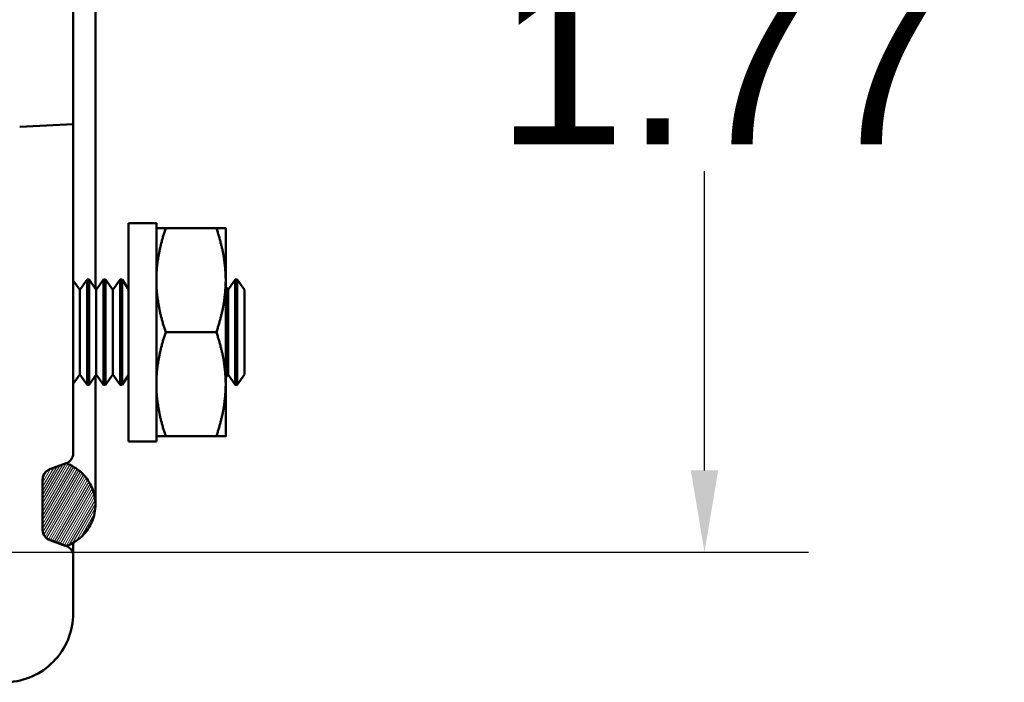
# Model space of a CAD drawing. Header units: inches. Extents: x 0.2 to 50.9, y 0.9 to 32.1.
# Tile 22 of 95: x 29.8 to 31.6, y 18.3 to 19.5. Entities that reach past the tile are written whole.
import ezdxf

# ---------------------------------------------------------------- set-up
doc = ezdxf.new("R2010")
doc.units = ezdxf.units.IN
doc.header["$LTSCALE"] = 1.5
doc.header["$MEASUREMENT"] = 0
for name, color, linetype, lineweight in [('Dimension (ANSI)', 7, 'Continuous', 25), ('Hatch (ANSI)', 7, 'Continuous', 18), ('Visible (ANSI)', 7, 'Continuous', 50)]:
    doc.layers.add(name, color=color, linetype=linetype, lineweight=lineweight)
doc.styles.get("Standard").update_dxf_attribs({"font": 'arial.ttf'})
doc.dimstyles.new('Default (ANSI)', dxfattribs={"dimscale": 1.5, "dimtxt": 0.2, "dimasz": 0.098425, "dimexe": 0.125, "dimexo": 0.0625, "dimgap": 0.031496, "dimtad": 0, "dimtih": 1, "dimtoh": 1, "dimrnd": 1e-08, "dimzin": 0, "dimdsep": 46, "dimtxsty": 'Standard', "dimcen": 0.09, "dimdle": 0.393701, "dimclrd": 256, "dimclre": 256, "dimclrt": 7, "dimadec": 0, "dimazin": 1, "dimtfac": 0.6, "dimtofl": 0, "dimtmove": 0, "dimatfit": 3, "dimfxl": 1, "dimtolj": 1, "dimtzin": 4, "dimlwd": -1, "dimlwe": -1, "dimarcsym": 0})

# ---------------------------------------------------------------- blocks, each defined once
blk = doc.blocks.new('*D66')
at = {"layer": 'Defpoints', "color": 0, "transparency": 16777216}
for p in [(27.9887, 20.3246), (29.2855, 18.555), (31.014, 18.555)]:
    blk.add_point(p, dxfattribs=at)
at = {"layer": 'Dimension (ANSI)', "transparency": 16777216}
for p, q in [((28.0825, 20.3246), (31.2015, 20.3246)), ((31.014, 20.177), (31.014, 19.6377)), ((31.014, 18.7026), (31.014, 19.2419)), ((29.3792, 18.555), (31.2015, 18.555))]:
    blk.add_line(p, q, dxfattribs=at)
for points in [[(30.9893, 20.177), (31.0386, 20.177), (31.014, 20.3246)], [(30.9893, 18.7026), (31.0386, 18.7026), (31.014, 18.555)]]:
    blk.add_solid(points, dxfattribs=at)
at = {"layer": 'Dimension (ANSI)', "color": 7, "transparency": 16777216, "insert": (30.6384, 19.5904), "char_height": 0.3, "attachment_point": 1}
blk.add_mtext('\\A1;1.77', dxfattribs=at)

msp = doc.modelspace()

# ---------------------------------------------------------------- hatches: boundary and pattern name
at = {"layer": 'Hatch (ANSI)'}
h = msp.add_hatch(dxfattribs=at)
h.set_pattern_fill('ANSI31', color=256, scale=0.03, angle=14.99998, style=0)
edge = h.paths.add_edge_path()
edge.add_spline(control_points=[(29.8627, 27.1882), (29.864, 27.1886), (29.8653, 27.1891), (29.8755, 27.1934), (29.8853, 27.1999), (29.8991, 27.2137), (29.9057, 27.2235), (29.9132, 27.2416), (29.9154, 27.2531), (29.9154, 27.2726), (29.9132, 27.2842), (29.9057, 27.3022), (29.8991, 27.312), (29.8853, 27.3258), (29.8755, 27.3323), (29.8655, 27.3365), (29.8644, 27.3369), (29.8633, 27.3373)], knot_values=[0.660717, 0.660717, 0.660717, 0.660717, 0.67087, 0.67087, 0.745411, 0.745411, 0.819952, 0.819952, 0.894494, 0.894494, 0.969035, 0.969035, 1.043576, 1.043576, 1.118117, 1.118117, 1.126592, 1.126592, 1.126592, 1.126592], degree=3, periodic=0)
edge.add_spline(control_points=[(29.8633, 27.3373), (29.8631, 27.3374), (29.8629, 27.3375), (29.8627, 27.3376)], knot_values=[1.126592, 1.126592, 1.126592, 1.126592, 1.12827, 1.12827, 1.12827, 1.12827], degree=3, periodic=0)
edge.add_line((29.8627, 27.3376), (29.8335, 27.3269))
edge.add_spline(control_points=[(29.8335, 27.3269), (29.8332, 27.3268), (29.8329, 27.3267), (29.8304, 27.3257), (29.8279, 27.324), (29.8244, 27.3205), (29.8228, 27.3181), (29.8209, 27.3135), (29.8203, 27.3106), (29.8203, 27.3081)], knot_values=[0.016633, 0.016633, 0.016633, 0.016633, 0.018808, 0.018808, 0.037616, 0.037616, 0.056425, 0.056425, 0.075233, 0.075233, 0.075233, 0.075233], degree=3, periodic=0)
edge.add_line((29.8203, 27.3081), (29.8203, 27.3079))
edge.add_line((29.8203, 27.3079), (29.8203, 27.2176))
edge.add_spline(control_points=[(29.8203, 27.2176), (29.8203, 27.2151), (29.8209, 27.2122), (29.8228, 27.2077), (29.8244, 27.2052), (29.8279, 27.2017), (29.8304, 27.2001), (29.8329, 27.199), (29.8332, 27.1989), (29.8335, 27.1988)], knot_values=[0.075233, 0.075233, 0.075233, 0.075233, 0.094041, 0.094041, 0.112849, 0.112849, 0.131658, 0.131658, 0.133833, 0.133833, 0.133833, 0.133833], degree=3, periodic=0)
edge.add_line((29.8335, 27.1988), (29.8627, 27.1882))
edge = h.paths.add_edge_path()
edge.add_spline(control_points=[(29.8627, 18.566), (29.8629, 18.5661), (29.8631, 18.5662), (29.8633, 18.5663)], knot_values=[0.064388, 0.064388, 0.064388, 0.064388, 0.066066, 0.066066, 0.066066, 0.066066], degree=3, periodic=0)
edge.add_spline(control_points=[(29.8633, 18.5663), (29.8644, 18.5667), (29.8655, 18.5671), (29.8755, 18.5712), (29.8853, 18.5778), (29.8991, 18.5916), (29.9057, 18.6014), (29.9132, 18.6194), (29.9154, 18.631), (29.9154, 18.6505), (29.9132, 18.662), (29.9057, 18.6801), (29.8991, 18.6899), (29.8853, 18.7037), (29.8755, 18.7102), (29.8653, 18.7145), (29.864, 18.715), (29.8627, 18.7154)], knot_values=[0.066066, 0.066066, 0.066066, 0.066066, 0.074541, 0.074541, 0.149082, 0.149082, 0.223623, 0.223623, 0.298165, 0.298165, 0.372706, 0.372706, 0.447247, 0.447247, 0.521788, 0.521788, 0.531941, 0.531941, 0.531941, 0.531941], degree=3, periodic=0)
edge.add_line((29.8627, 18.7154), (29.8335, 18.7048))
edge.add_spline(control_points=[(29.8335, 18.7048), (29.8332, 18.7047), (29.8329, 18.7046), (29.8304, 18.7035), (29.8279, 18.7019), (29.8244, 18.6984), (29.8228, 18.6959), (29.8209, 18.6914), (29.8203, 18.6885), (29.8203, 18.686)], knot_values=[0.167098, 0.167098, 0.167098, 0.167098, 0.169274, 0.169274, 0.188082, 0.188082, 0.20689, 0.20689, 0.225699, 0.225699, 0.225699, 0.225699], degree=3, periodic=0)
edge.add_line((29.8203, 18.686), (29.8203, 18.5957))
edge.add_line((29.8203, 18.5957), (29.8203, 18.5955))
edge.add_spline(control_points=[(29.8203, 18.5955), (29.8203, 18.593), (29.8209, 18.5901), (29.8228, 18.5855), (29.8244, 18.5831), (29.8279, 18.5796), (29.8304, 18.5779), (29.8329, 18.5769), (29.8332, 18.5768), (29.8335, 18.5767)], knot_values=[0.225699, 0.225699, 0.225699, 0.225699, 0.244507, 0.244507, 0.263315, 0.263315, 0.282123, 0.282123, 0.284299, 0.284299, 0.284299, 0.284299], degree=3, periodic=0)
edge.add_line((29.8335, 18.5767), (29.8627, 18.566))

# ---------------------------------------------------------------- linework, layer by layer
at = {"layer": 'Visible (ANSI)'}
for p, q in [((29.8754, 26.452), (29.8754, 19.4516)), ((29.9154, 19.0305), (29.9154, 19.6515)), ((29.8754, 19.4516), (29.8754, 19.3268)), ((29.8754, 19.3268), (29.7789, 19.3217)), ((29.8754, 18.7339), (29.8754, 19.3268)), ((29.9754, 19.1486), (29.9754, 18.7549)), ((30.0254, 19.1486), (29.9754, 19.1486)), ((30.0254, 19.1486), (30.0254, 18.7549)), ((30.1337, 19.1393), (30.0422, 19.1393)), ((30.1504, 19.0455), (30.1504, 19.1393)), ((29.8874, 19.0282), (29.8754, 19.0452)), ((29.8874, 19.0282), (29.9004, 19.0468)), ((29.9004, 19.0468), (29.9004, 18.8568)), ((29.904, 19.0468), (29.9004, 19.0468)), ((29.904, 19.0468), (29.904, 18.8568)), ((29.9171, 19.0282), (29.904, 19.0468)), ((29.9171, 19.0282), (29.9301, 19.0468)), ((29.9301, 19.0468), (29.9301, 18.8568)), ((29.9337, 19.0468), (29.9301, 19.0468)), ((29.9337, 19.0468), (29.9337, 18.8568)), ((29.9468, 19.0282), (29.9337, 19.0468)), ((29.9468, 19.0282), (29.9598, 19.0468)), ((29.9598, 19.0468), (29.9598, 18.8568)), ((29.9634, 19.0468), (29.9598, 19.0468)), ((29.9634, 19.0468), (29.9634, 18.8568)), ((29.9754, 19.0296), (29.9634, 19.0468)), ((30.1504, 18.858), (30.1504, 19.0455)), ((30.1546, 19.0282), (30.1676, 19.0468)), ((30.1676, 19.0468), (30.1676, 18.8568)), ((30.1713, 19.0468), (30.1676, 19.0468)), ((30.1713, 19.0468), (30.1713, 18.8568)), ((30.1843, 19.0282), (30.1713, 19.0468)), ((29.8874, 19.0282), (29.8874, 18.8754)), ((29.9171, 19.0282), (29.9171, 18.8754)), ((29.9468, 19.0282), (29.9468, 18.8754)), ((30.1546, 19.0282), (30.1504, 19.0341)), ((30.1546, 19.0282), (30.1546, 18.8754)), ((30.1843, 19.0282), (30.1843, 18.8754)), ((30.1337, 18.9518), (30.0422, 18.9518)), ((29.8874, 18.8754), (29.8754, 18.8584)), ((29.8874, 18.8754), (29.9004, 18.8568)), ((29.9171, 18.8754), (29.904, 18.8568)), ((29.9154, 18.659), (29.9154, 18.8731)), ((29.9171, 18.8754), (29.9301, 18.8568)), ((29.9468, 18.8754), (29.9337, 18.8568)), ((29.9468, 18.8754), (29.9598, 18.8568)), ((29.9754, 18.874), (29.9634, 18.8568)), ((30.1546, 18.8754), (30.1504, 18.8695)), ((30.1546, 18.8754), (30.1676, 18.8568)), ((30.1843, 18.8754), (30.1713, 18.8568)), ((29.904, 18.8568), (29.9004, 18.8568)), ((29.9337, 18.8568), (29.9301, 18.8568)), ((29.9634, 18.8568), (29.9598, 18.8568)), ((30.1504, 18.7643), (30.1504, 18.858)), ((30.1713, 18.8568), (30.1676, 18.8568)), ((30.0254, 18.7549), (29.9754, 18.7549)), ((30.1337, 18.7643), (30.0422, 18.7643)), ((29.8333, 18.7048), (29.8625, 18.7154)), ((29.8627, 18.7154), (29.8335, 18.7048)), ((29.8627, 18.7155), (29.8627, 18.7154)), ((29.8203, 18.5957), (29.8203, 18.6863)), ((29.8203, 18.686), (29.8203, 18.5955)), ((29.9154, 18.6407), (29.9154, 18.659)), ((29.8625, 18.5666), (29.8333, 18.5772)), ((29.8335, 18.5767), (29.8627, 18.566)), ((29.8754, 18.5719), (29.8754, 18.5664)), ((29.8754, 18.5664), (29.8754, 18.5481)), ((29.8754, 18.4454), (29.8754, 18.5481))]:
    msp.add_line(p, q, dxfattribs=at)
for points in [[(30.0254, 19.1393), (30.0254, 19.1393), (30.0422, 19.1393)], [(30.0422, 19.1393), (30.0254, 19.0891), (30.0254, 19.0455)], [(30.1337, 19.1393), (30.1504, 19.1393), (30.1504, 19.1393)], [(30.1504, 19.0455), (30.1504, 19.0891), (30.1337, 19.1393)], [(30.0254, 19.0455), (30.0254, 19.002), (30.0422, 18.9518)], [(30.1337, 18.9518), (30.1504, 19.002), (30.1504, 19.0455)], [(30.0422, 18.9518), (30.0254, 18.9016), (30.0254, 18.858)], [(30.1504, 18.858), (30.1504, 18.9016), (30.1337, 18.9518)], [(30.0254, 18.858), (30.0254, 18.8145), (30.0422, 18.7643)], [(30.1337, 18.7643), (30.1504, 18.8145), (30.1504, 18.858)], [(30.0422, 18.7643), (30.0254, 18.7643), (30.0254, 18.7643)], [(30.1504, 18.7643), (30.1504, 18.7643), (30.1337, 18.7643)]]:
    msp.add_rational_spline(points, [1, 1.0379548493, 1], degree=2, dxfattribs=at)
for points, knots in [([(29.8625, 18.7154), (29.8628, 18.7155), (29.863, 18.7156), (29.8655, 18.7166), (29.868, 18.7183), (29.8714, 18.7217), (29.873, 18.7241), (29.8749, 18.7286), (29.8754, 18.7315), (29.8754, 18.7339)], [0.01637125, 0.01637125, 0.01637125, 0.01637125, 0.01851203, 0.01851203, 0.03702406, 0.03702406, 0.0555361, 0.0555361, 0.07404813, 0.07404813, 0.07404813, 0.07404813]), ([(29.8203, 18.6863), (29.8203, 18.6887), (29.8209, 18.6916), (29.8228, 18.6961), (29.8244, 18.6985), (29.8278, 18.7019), (29.8302, 18.7035), (29.8327, 18.7046), (29.833, 18.7047), (29.8333, 18.7048)], [0.07404813, 0.07404813, 0.07404813, 0.07404813, 0.09256016, 0.09256016, 0.11107219, 0.11107219, 0.12958423, 0.12958423, 0.13172501, 0.13172501, 0.13172501, 0.13172501]), ([(29.8335, 18.7048), (29.8332, 18.7047), (29.8329, 18.7046), (29.8304, 18.7035), (29.8279, 18.7019), (29.8244, 18.6984), (29.8228, 18.6959), (29.8209, 18.6914), (29.8203, 18.6885), (29.8203, 18.686)], [0.1670985, 0.1670985, 0.1670985, 0.1670985, 0.16927402, 0.16927402, 0.18808225, 0.18808225, 0.20689047, 0.20689047, 0.2256987, 0.2256987, 0.2256987, 0.2256987]), ([(29.8627, 18.566), (29.864, 18.5665), (29.8653, 18.567), (29.8755, 18.5712), (29.8853, 18.5778), (29.8991, 18.5916), (29.9057, 18.6014), (29.9132, 18.6194), (29.9154, 18.631), (29.9154, 18.6505), (29.9132, 18.662), (29.9057, 18.6801), (29.8991, 18.6899), (29.8853, 18.7037), (29.8755, 18.7102), (29.8653, 18.7145), (29.864, 18.715), (29.8627, 18.7154)], [0.0643878, 0.0643878, 0.0643878, 0.0643878, 0.0745411, 0.0745411, 0.1490823, 0.1490823, 0.2236234, 0.2236234, 0.2981645, 0.2981645, 0.3727057, 0.3727057, 0.4472468, 0.4472468, 0.5217879, 0.5217879, 0.5319413, 0.5319413, 0.5319413, 0.5319413]), ([(29.8333, 18.5772), (29.833, 18.5773), (29.8327, 18.5774), (29.8302, 18.5785), (29.8278, 18.5801), (29.8244, 18.5835), (29.8228, 18.586), (29.8209, 18.5904), (29.8203, 18.5933), (29.8203, 18.5957)], [0.01637125, 0.01637125, 0.01637125, 0.01637125, 0.01851203, 0.01851203, 0.03702406, 0.03702406, 0.0555361, 0.0555361, 0.07404813, 0.07404813, 0.07404813, 0.07404813]), ([(29.8203, 18.5955), (29.8203, 18.593), (29.8209, 18.5901), (29.8228, 18.5855), (29.8244, 18.5831), (29.8279, 18.5796), (29.8304, 18.5779), (29.8329, 18.5769), (29.8332, 18.5768), (29.8335, 18.5767)], [0.2256987, 0.2256987, 0.2256987, 0.2256987, 0.24450692, 0.24450692, 0.26331515, 0.26331515, 0.28212337, 0.28212337, 0.2842989, 0.2842989, 0.2842989, 0.2842989]), ([(29.8754, 18.5481), (29.8754, 18.5505), (29.8749, 18.5534), (29.873, 18.5579), (29.8714, 18.5603), (29.868, 18.5637), (29.8655, 18.5654), (29.863, 18.5664), (29.8628, 18.5665), (29.8625, 18.5666)], [0.07404813, 0.07404813, 0.07404813, 0.07404813, 0.09256016, 0.09256016, 0.11107219, 0.11107219, 0.12958423, 0.12958423, 0.13172501, 0.13172501, 0.13172501, 0.13172501]), ([(29.757, 18.3206), (29.7724, 18.3214), (29.7876, 18.3251), (29.8158, 18.3377), (29.8286, 18.3466), (29.8508, 18.3692), (29.8599, 18.3829), (29.8723, 18.413), (29.8754, 18.4291), (29.8754, 18.4454)], [-0.4835503, -0.4835503, -0.4835503, -0.4835503, -0.365805, -0.365805, -0.2480597, -0.2480597, -0.1240302, -0.1240302, -0.0000023, -0.0000023, -0.0000023, -0.0000023])]:
    msp.add_open_spline(points, degree=3, knots=knots, dxfattribs=at)

# ---------------------------------------------------------------- dimensions: what is measured, and where the dimension line sits
at = {"layer": 'Dimension (ANSI)'}
dim = msp.add_linear_dim(base=(31.014, 18.555), p1=(27.9887, 20.3246), p2=(29.2855, 18.555), angle=90, dimstyle='Default (ANSI)', override={"dimgap": 0.031496, "dimdec": 2, "dimtol": 0, "dimlim": 0, "dimtp": 0, "dimtm": 0, "dimtdec": 2, "dimatfit": 1}, dxfattribs=at)
dim.commit()
dim.dimension.update_dxf_attribs({"geometry": '*D66', "text_midpoint": (31.014, 19.4398), "dimtype": 160})

doc.saveas('drawing.dxf')
